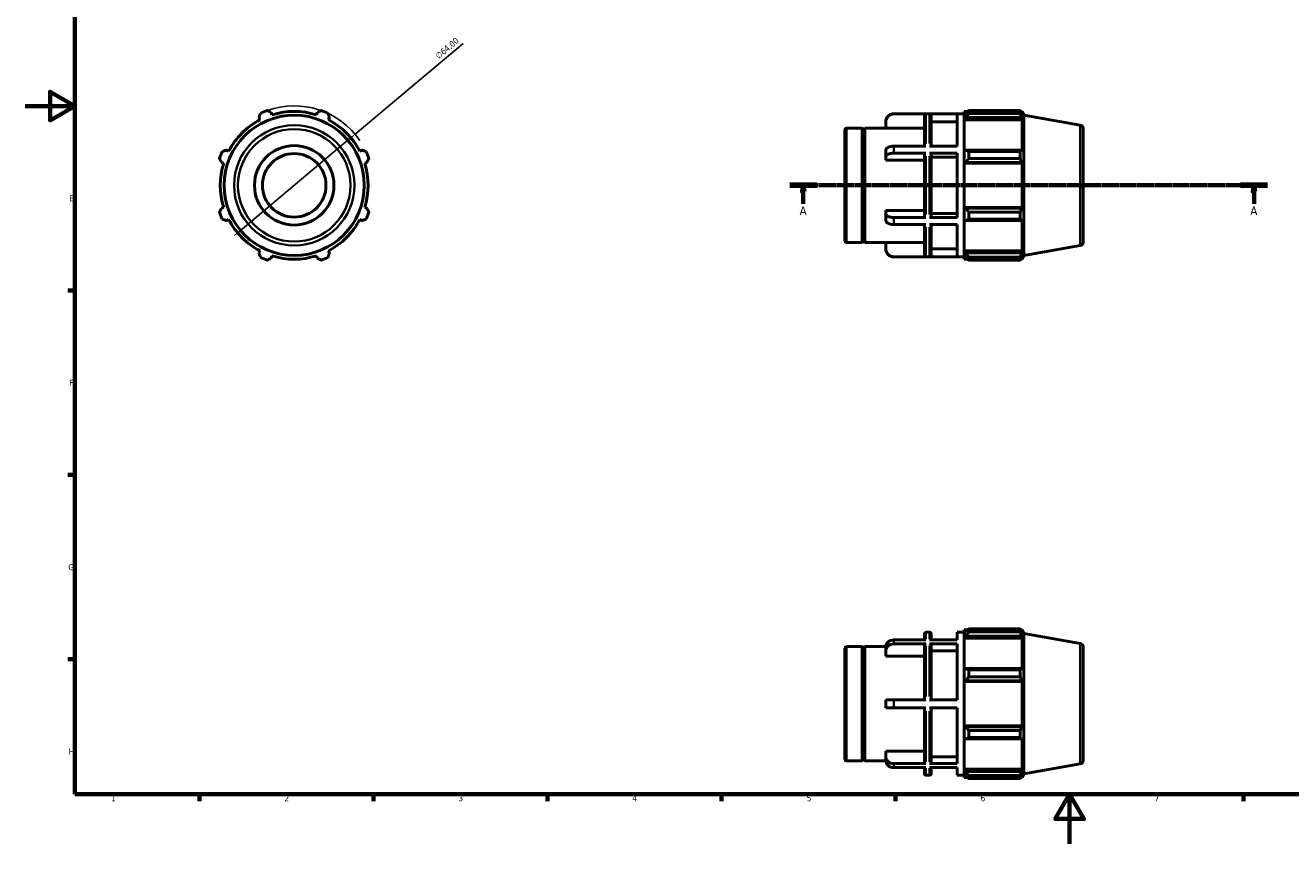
# Model space of a CAD drawing. Header units: millimetres. Extents: x 0 to 931, y 0 to 632.
# Tile 1 of 4: x 0 to 510, y 0 to 330. Entities that reach past the tile are written whole.
import ezdxf

# ---------------------------------------------------------------- set-up
doc = ezdxf.new("R2010")
doc.units = ezdxf.units.MM
doc.linetypes.add('CHAIN', pattern=[0.7087, 0.4724, -0.0591, 0.1181, -0.0591])
for name, color, linetype, lineweight in [('Border (ISO)', 7, 'Continuous', 70), ('Dimension (ISO)', 7, 'Continuous', 25), ('Section Line (ISO)', 7, 'CHAIN', 70), ('Visible (ISO)', 7, 'Continuous', 50), ('Visible Narrow (ISO)', 7, 'Continuous', 35)]:
    doc.layers.add(name, color=color, linetype=linetype, lineweight=lineweight)
doc.styles.add('Label Text (ISO)', font='tahoma.ttf')
doc.styles.add('Note Text (ISO)', font='tahoma.ttf')
doc.dimstyles.new('Default (ISO)', dxfattribs={"dimtxt": 2.5, "dimasz": 2.5, "dimexe": 3.175, "dimexo": 0, "dimgap": 0.762, "dimtad": 1, "dimrnd": 1e-08, "dimzin": 0, "dimtxsty": 'Note Text (ISO)', "dimcen": 0.09, "dimdle": 10, "dimclrd": 256, "dimclre": 256, "dimclrt": 232, "dimazin": 0, "dimtfac": 1.40208, "dimtmove": 0, "dimatfit": 3, "dimfxl": 1, "dimtolj": 1, "dimtzin": 0, "dimlwd": -1, "dimlwe": -1, "dimarcsym": 0})

# ---------------------------------------------------------------- blocks, each defined once
blk = doc.blocks.new('Borders Default Border')
at = {"layer": 'Border (ISO)'}
for p, q in [((20, 222.75), (17.1, 222.75)), ((20, 148.5), (17.1, 148.5)), ((20, 74.25), (17.1, 74.25)), ((70.08, 20), (70.08, 17.1)), ((140.17, 20), (140.17, 17.1)), ((210.25, 20), (210.25, 17.1)), ((280.33, 20), (280.33, 17.1)), ((350.42, 20), (350.42, 17.1)), ((490.58, 20), (490.58, 17.1))]:
    blk.add_line(p, q, dxfattribs=at)
at = {"layer": 'Border (ISO)', "flags": 128}
for points in [[(20, 20), (20, 574), (821, 574), (821, 20), (20, 20)], [(0, 297), (20, 297), (10, 302.77), (10, 291.23), (20, 297)], [(420.5, 0), (420.5, 20), (414.73, 10), (426.27, 10), (420.5, 20)]]:
    blk.add_lwpolyline(points, dxfattribs=at)
at = {"layer": 'Border (ISO)', "color": 232, "true_color": 0xca0064, "char_height": 2.5, "attachment_point": 7, "style": 'Note Text (ISO)'}
for s, insert in [('E', (17.64, 258.63)), ('F', (17.7, 184.38)), ('G', (17.31, 110.08)), ('H', (17.44, 35.88)), ('2', (104.37, 17.1)), ('1', (34.48, 17.1)), ('3', (174.43, 17.05)), ('4', (244.42, 17.1)), ('5', (314.64, 17.05)), ('6', (384.66, 17.05)), ('7', (454.77, 17.1))]:
    blk.add_mtext(s, dxfattribs=dict(at, insert=insert))
blk = doc.blocks.new('2dTransSection0')
at = {"layer": 'Section Line (ISO)', "linetype": 'CHAIN'}
blk.add_line((307.83, 265.11), (500.23, 265.11), dxfattribs=at)
at = {"layer": 'Section Line (ISO)', "linetype": 'Continuous', "lineweight": 140}
for p, q in [((307.83, 265.11), (318.73, 265.11)), ((489.33, 265.11), (500.23, 265.11))]:
    blk.add_line(p, q, dxfattribs=at)
at = {"layer": 'Section Line (ISO)', "linetype": 'Continuous'}
for p, q in [((313.28, 265.11), (312.78, 262.61)), ((313.28, 262.61), (313.28, 265.11)), ((313.78, 262.61), (313.28, 265.11)), ((494.78, 265.11), (494.28, 262.61)), ((494.78, 262.61), (494.78, 265.11)), ((495.28, 262.61), (494.78, 265.11)), ((312.78, 262.61), (313.78, 262.61)), ((313.28, 257.71), (313.28, 262.61)), ((494.28, 262.61), (495.28, 262.61)), ((494.78, 257.71), (494.78, 262.61))]:
    blk.add_line(p, q, dxfattribs=at)
at = {"layer": 'Section Line (ISO)', "linetype": 'Continuous', "flags": 128}
for points in [[(313.78, 262.61), (313.28, 265.11), (312.78, 262.61), (313.78, 262.61)], [(495.28, 262.61), (494.78, 265.11), (494.28, 262.61), (495.28, 262.61)]]:
    blk.add_lwpolyline(points, dxfattribs=at)
at = {"layer": 'Section Line (ISO)'}
for points in [[(313.78, 262.61), (313.28, 265.11), (312.78, 262.61), (313.78, 262.61)], [(495.28, 262.61), (494.78, 265.11), (494.28, 262.61), (495.28, 262.61)]]:
    blk.add_solid(points, dxfattribs=at)
at = {"layer": 'Section Line (ISO)', "char_height": 3.5, "attachment_point": 7, "style": 'Label Text (ISO)'}
for insert in [(311.79, 253.11), (493.29, 253.11)]:
    blk.add_mtext('A', dxfattribs=dict(at, insert=insert))
blk = doc.blocks.new('*D7')
at = {"layer": 'Defpoints', "color": 0, "transparency": 16777216}
for p in [(132.79, 285.68), (83.78, 244.53)]:
    blk.add_point(p, dxfattribs=at)
at = {"layer": 'Dimension (ISO)', "transparency": 16777216}
for p, q in [((132.79, 285.68), (176.35, 322.27)), ((85.69, 246.14), (130.87, 284.08))]:
    blk.add_line(p, q, dxfattribs=at)
blk.add_arc((108.28, 265.11), 32, 34.3354, 109.792, dxfattribs=at)
for points in [[(130.6, 284.4), (131.14, 283.76), (132.79, 285.68)], [(85.42, 246.46), (85.96, 245.82), (83.78, 244.53)]]:
    blk.add_solid(points, dxfattribs=at)
at = {"layer": 'Dimension (ISO)', "color": 232, "true_color": 0xca0064, "transparency": 16777216, "insert": (164.8, 317.76), "char_height": 2.5, "attachment_point": 1, "rotation": 40.0203, "style": 'Note Text (ISO)'}
blk.add_mtext('\\A1;∅64,00', dxfattribs=at)

msp = doc.modelspace()

# ---------------------------------------------------------------- linework, layer by layer
at = {"layer": 'Visible (ISO)'}
for p, q in [((94.096, 292.355), (94.54, 291.504)), ((99.332, 293.489), (99.044, 294.405)), ((117.519, 294.405), (117.23, 293.489)), ((122.023, 291.504), (122.466, 292.355)), ((346.488, 290.656), (346.488, 290.707)), ((346.488, 288.091), (346.488, 290.656)), ((349.688, 293.907), (378.031, 293.907)), ((362.671, 293.862), (349.688, 293.862)), ((362.031, 280.87), (362.031, 293.221)), ((375.288, 293.862), (364.134, 293.862)), ((364.774, 293.221), (364.774, 280.87)), ((375.288, 290.656), (364.774, 290.656)), ((375.288, 280.87), (375.288, 293.862)), ((378.031, 294.867), (378.031, 293.794)), ((378.031, 294.867), (379.394, 294.867)), ((378.671, 294.405), (378.031, 293.794)), ((378.031, 291.788), (378.031, 293.794)), ((378.031, 291.788), (378.671, 292.355)), ((378.031, 291.504), (378.031, 291.788)), ((378.031, 291.504), (378.031, 278.996)), ((378.031, 291.504), (401.475, 291.504)), ((378.671, 292.355), (401.126, 292.355)), ((379.951, 295.216), (379.951, 294.059)), ((379.951, 295.216), (400.66, 295.216)), ((400.66, 294.059), (379.951, 294.059)), ((400.66, 294.059), (400.66, 295.216)), ((400.863, 294.867), (401.475, 294.867)), ((401.475, 293.489), (401.126, 294.405)), ((401.126, 292.355), (401.475, 291.504)), ((402.031, 293.338), (401.475, 294.867)), ((401.475, 293.489), (401.475, 294.867)), ((401.475, 278.848), (401.475, 291.504)), ((402.031, 236.875), (402.031, 293.338)), ((424.709, 289.34), (402.031, 293.338)), ((330.031, 242.707), (330.031, 287.507)), ((330.671, 288.147), (337.031, 288.147)), ((337.031, 242.067), (337.031, 288.147)), ((337.531, 287.647), (337.031, 288.147)), ((337.531, 287.647), (338.031, 288.147)), ((337.531, 242.567), (337.531, 287.647)), ((338.031, 242.067), (338.031, 288.147)), ((338.031, 288.147), (346.488, 288.147)), ((362.031, 288.091), (346.488, 288.091)), ((426.031, 287.764), (426.031, 242.449)), ((362.671, 280.87), (349.688, 280.87)), ((375.288, 280.87), (364.134, 280.87)), ((81.884, 278.848), (81.032, 279.291)), ((135.53, 279.291), (134.679, 278.848)), ((346.488, 276.496), (346.488, 279.267)), ((346.488, 275.213), (346.488, 276.496)), ((362.031, 275.213), (346.488, 275.213)), ((362.671, 278.099), (349.688, 278.099)), ((362.031, 252.435), (362.031, 277.778)), ((375.288, 278.099), (364.134, 278.099)), ((364.774, 277.778), (364.774, 252.435)), ((375.288, 276.496), (364.774, 276.496)), ((375.288, 252.114), (375.288, 278.099)), ((378.671, 279.291), (378.031, 278.996)), ((378.031, 274.152), (378.031, 278.996)), ((401.126, 279.291), (378.671, 279.291)), ((379.951, 278.736), (379.951, 275.942)), ((379.951, 278.736), (400.66, 278.736)), ((400.66, 275.942), (379.951, 275.942)), ((400.66, 275.942), (400.66, 278.736)), ((401.475, 278.848), (401.126, 279.291)), ((78.983, 274.344), (79.899, 274.056)), ((136.664, 274.056), (137.58, 274.344)), ((378.031, 274.152), (378.671, 274.344)), ((378.031, 274.056), (378.031, 274.152)), ((378.031, 274.056), (378.031, 256.158)), ((378.031, 274.056), (401.475, 274.056)), ((378.671, 274.344), (401.126, 274.344)), ((401.126, 274.344), (401.475, 274.056)), ((401.475, 256.158), (401.475, 274.056)), ((79.899, 256.158), (78.983, 255.869)), ((137.58, 255.869), (136.664, 256.158)), ((346.488, 253.717), (346.488, 255)), ((346.488, 255), (362.031, 255)), ((378.031, 256.061), (378.031, 256.158)), ((378.031, 256.158), (401.475, 256.158)), ((378.671, 255.869), (378.031, 256.061)), ((378.031, 251.217), (378.031, 256.061)), ((401.126, 255.869), (378.671, 255.869)), ((401.475, 256.158), (401.126, 255.869)), ((81.032, 250.922), (81.884, 251.365)), ((134.679, 251.365), (135.53, 250.922)), ((346.488, 250.946), (346.488, 253.717)), ((362.671, 252.114), (349.688, 252.114)), ((375.288, 252.114), (364.134, 252.114)), ((364.774, 253.717), (375.288, 253.717)), ((378.031, 251.217), (378.671, 250.922)), ((378.031, 251.217), (378.031, 238.709)), ((378.671, 250.922), (401.126, 250.922)), ((379.951, 254.271), (379.951, 251.478)), ((379.951, 254.271), (400.66, 254.271)), ((400.66, 251.478), (379.951, 251.478)), ((400.66, 251.478), (400.66, 254.271)), ((401.126, 250.922), (401.475, 251.365)), ((401.475, 238.709), (401.475, 251.365)), ((362.671, 249.343), (349.688, 249.343)), ((362.031, 236.992), (362.031, 249.343)), ((375.288, 249.343), (364.134, 249.343)), ((364.774, 249.343), (364.774, 236.992)), ((375.288, 236.351), (375.288, 249.343)), ((330.671, 242.067), (337.031, 242.067)), ((337.531, 242.567), (337.031, 242.067)), ((337.531, 242.567), (338.031, 242.067)), ((338.031, 242.067), (346.488, 242.067)), ((346.488, 239.557), (346.488, 242.122)), ((346.488, 242.122), (362.031, 242.122)), ((346.488, 239.507), (346.488, 239.557)), ((364.774, 239.557), (375.288, 239.557)), ((424.709, 240.873), (402.031, 236.875)), ((94.54, 238.709), (94.096, 237.858)), ((99.044, 235.808), (99.332, 236.724)), ((117.23, 236.724), (117.519, 235.808)), ((122.466, 237.858), (122.023, 238.709)), ((362.671, 236.351), (349.688, 236.351)), ((349.688, 236.307), (378.031, 236.307)), ((375.288, 236.351), (364.134, 236.351)), ((378.031, 238.425), (378.031, 238.709)), ((378.031, 238.709), (401.475, 238.709)), ((378.031, 236.419), (378.031, 238.425)), ((378.671, 237.858), (378.031, 238.425)), ((378.031, 236.419), (378.671, 235.808)), ((378.031, 236.419), (378.031, 235.347)), ((378.031, 235.347), (379.394, 235.347)), ((401.126, 237.858), (378.671, 237.858)), ((379.951, 236.154), (379.951, 234.997)), ((379.951, 236.154), (400.66, 236.154)), ((400.66, 234.997), (379.951, 234.997)), ((400.66, 234.997), (400.66, 236.154)), ((400.863, 235.347), (401.475, 235.347)), ((401.475, 238.709), (401.126, 237.858)), ((401.126, 235.808), (401.475, 236.724)), ((402.031, 236.875), (401.475, 235.347)), ((401.475, 235.347), (401.475, 236.724)), ((362.671, 82.053), (349.688, 82.053)), ((362.031, 82.053), (362.031, 84.51)), ((362.671, 85.15), (364.134, 85.15)), ((375.288, 82.053), (364.134, 82.053)), ((364.774, 84.51), (364.774, 82.053)), ((375.288, 82.053), (375.288, 85.15)), ((375.288, 85.15), (378.031, 85.15)), ((378.031, 86.11), (378.031, 85.037)), ((378.031, 86.11), (379.394, 86.11)), ((378.671, 85.648), (378.031, 85.037)), ((378.031, 83.031), (378.031, 85.037)), ((378.031, 83.031), (378.671, 83.599)), ((378.031, 82.747), (378.031, 83.031)), ((378.031, 82.747), (378.031, 70.239)), ((378.031, 82.747), (401.475, 82.747)), ((378.671, 83.599), (401.126, 83.599)), ((379.951, 86.459), (379.951, 85.302)), ((379.951, 86.459), (400.66, 86.459)), ((400.66, 85.302), (379.951, 85.302)), ((400.66, 85.302), (400.66, 86.459)), ((400.863, 86.11), (401.475, 86.11)), ((401.475, 84.732), (401.126, 85.648)), ((401.126, 83.599), (401.475, 82.747)), ((402.031, 84.581), (401.475, 86.11)), ((401.475, 84.732), (401.475, 86.11)), ((401.475, 70.091), (401.475, 82.747)), ((402.031, 28.118), (402.031, 84.581)), ((424.709, 80.583), (402.031, 84.581)), ((330.031, 33.95), (330.031, 78.75)), ((330.671, 79.39), (337.031, 79.39)), ((337.031, 33.31), (337.031, 79.39)), ((337.531, 78.89), (337.031, 79.39)), ((337.531, 78.89), (338.031, 79.39)), ((337.531, 33.81), (337.531, 78.89)), ((338.031, 33.31), (338.031, 79.39)), ((338.031, 79.39), (346.491, 79.39)), ((346.488, 77.677), (346.488, 79.277)), ((346.488, 75.455), (346.488, 77.677)), ((362.671, 80.453), (349.688, 80.453)), ((362.031, 57.95), (362.031, 79.898)), ((375.288, 80.453), (364.134, 80.453)), ((364.774, 79.898), (364.774, 57.95)), ((375.288, 77.677), (364.774, 77.677)), ((375.288, 57.95), (375.288, 80.453)), ((426.031, 79.007), (426.031, 33.692)), ((362.031, 75.455), (346.488, 75.455)), ((378.671, 70.535), (378.031, 70.239)), ((378.031, 65.395), (378.031, 70.239)), ((401.126, 70.535), (378.671, 70.535)), ((379.951, 69.979), (379.951, 67.185)), ((379.951, 69.979), (400.66, 69.979)), ((400.66, 67.185), (379.951, 67.185)), ((400.66, 67.185), (400.66, 69.979)), ((401.475, 70.091), (401.126, 70.535)), ((378.031, 65.395), (378.671, 65.587)), ((378.031, 65.299), (378.031, 65.395)), ((378.031, 65.299), (378.031, 47.401)), ((378.031, 65.299), (401.475, 65.299)), ((378.671, 65.587), (401.126, 65.587)), ((401.126, 65.587), (401.475, 65.299)), ((401.475, 47.401), (401.475, 65.299)), ((346.488, 54.75), (346.488, 57.95)), ((362.671, 57.95), (349.688, 57.95)), ((364.134, 57.95), (375.288, 57.95)), ((362.671, 54.75), (349.688, 54.75)), ((362.031, 32.802), (362.031, 54.75)), ((375.288, 54.75), (364.134, 54.75)), ((364.774, 54.75), (364.774, 32.802)), ((375.288, 32.247), (375.288, 54.75)), ((378.031, 47.304), (378.031, 47.401)), ((378.031, 47.401), (401.475, 47.401)), ((378.031, 42.46), (378.031, 47.304)), ((378.671, 47.112), (378.031, 47.304)), ((401.126, 47.112), (378.671, 47.112)), ((401.475, 47.401), (401.126, 47.112)), ((378.031, 42.46), (378.031, 29.952)), ((378.031, 42.46), (378.671, 42.165)), ((378.671, 42.165), (401.126, 42.165)), ((379.951, 45.514), (379.951, 42.721)), ((379.951, 45.514), (400.66, 45.514)), ((400.66, 42.721), (379.951, 42.721)), ((400.66, 42.721), (400.66, 45.514)), ((401.126, 42.165), (401.475, 42.608)), ((401.475, 29.952), (401.475, 42.608)), ((346.488, 35.023), (346.488, 37.245)), ((346.488, 37.245), (362.031, 37.245)), ((330.671, 33.31), (337.031, 33.31)), ((337.531, 33.81), (337.031, 33.31)), ((337.531, 33.81), (338.031, 33.31)), ((338.031, 33.31), (346.491, 33.31)), ((346.488, 33.423), (346.488, 35.023)), ((362.671, 32.247), (349.688, 32.247)), ((362.671, 30.647), (349.688, 30.647)), ((362.031, 28.19), (362.031, 30.647)), ((375.288, 32.247), (364.134, 32.247)), ((375.288, 30.647), (364.134, 30.647)), ((364.774, 35.023), (375.288, 35.023)), ((364.774, 30.647), (364.774, 28.19)), ((375.288, 27.55), (375.288, 30.647)), ((424.709, 32.117), (402.031, 28.118)), ((362.671, 27.55), (364.134, 27.55)), ((375.288, 27.55), (378.031, 27.55)), ((378.031, 29.668), (378.031, 29.952)), ((378.031, 29.952), (401.475, 29.952)), ((378.031, 27.662), (378.031, 29.668)), ((378.671, 29.101), (378.031, 29.668)), ((378.031, 27.662), (378.031, 26.59)), ((378.031, 27.662), (378.671, 27.051)), ((378.031, 26.59), (379.394, 26.59)), ((401.126, 29.101), (378.671, 29.101)), ((379.951, 27.397), (379.951, 26.24)), ((379.951, 27.397), (400.66, 27.397)), ((400.66, 26.24), (379.951, 26.24)), ((400.66, 26.24), (400.66, 27.397)), ((400.863, 26.59), (401.475, 26.59)), ((401.475, 29.952), (401.126, 29.101)), ((401.126, 27.051), (401.475, 27.967)), ((402.031, 28.118), (401.475, 26.59)), ((401.475, 26.59), (401.475, 27.967))]:
    msp.add_line(p, q, dxfattribs=at)
for radius in [28.232, 16, 12.8]:
    msp.add_circle((108.281, 265.107), radius, dxfattribs=at)
for centre, radius, start, end in [((108.281, 265.107), 29.76, 117.5, 152.5), ((108.281, 265.107), 32, 109.79198, 115.20802), ((108.281, 265.107), 29.76, 72.5, 107.5), ((108.281, 265.107), 32, 64.79198, 70.20802), ((108.281, 265.107), 29.76, 27.5, 62.5), ((349.688, 290.707), 3.2, 90, 180), ((330.671, 287.507), 0.64, 90, 180), ((424.431, 287.764), 1.6, 0, 80), ((108.281, 265.107), 32, 154.79198, 160.20802), ((108.281, 265.107), 32, 19.79198, 25.20802), ((108.281, 265.107), 29.76, 162.5, 197.5), ((108.281, 265.107), 29.76, 342.5, 17.5), ((108.281, 265.107), 32, 199.79198, 205.20802), ((108.281, 265.107), 29.76, 207.5, 242.5), ((108.281, 265.107), 29.76, 297.5, 332.5), ((108.281, 265.107), 32, 334.79198, 340.20802), ((330.671, 242.707), 0.64, 180, 270), ((349.688, 239.507), 3.2, 180, 270), ((424.431, 242.449), 1.6, 280, 0), ((108.281, 265.107), 32, 244.79198, 250.20802), ((108.281, 265.107), 29.76, 252.5, 287.5), ((108.281, 265.107), 32, 289.79198, 295.20802), ((362.671, 84.51), 0.64, 90, 180), ((364.134, 84.51), 0.64, 0, 90), ((330.671, 78.75), 0.64, 90, 180), ((424.431, 79.007), 1.6, 0, 80), ((330.671, 33.95), 0.64, 180, 270), ((424.431, 33.692), 1.6, 280, 0), ((362.671, 28.19), 0.64, 180, 270), ((364.134, 28.19), 0.64, 270, 0)]:
    msp.add_arc(centre, radius, start, end, dxfattribs=at)
for points, weights in [([(94.096, 292.355), (94.369, 293.19), (94.652, 294.059)], [1.00181398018, 1.00131536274, 1]), ([(97.446, 295.216), (98.261, 294.802), (99.044, 294.405)], [1, 1.00131536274, 1.00181398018]), ([(117.519, 294.405), (118.302, 294.802), (119.117, 295.216)], [1.00181398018, 1.00131536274, 1]), ([(121.91, 294.059), (122.194, 293.19), (122.466, 292.355)], [1, 1.00131536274, 1.00181398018]), ([(379.951, 295.216), (379.286, 294.802), (378.671, 294.405)], [1.01330564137, 1.0095705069, 1.00502803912]), ([(378.671, 292.355), (379.286, 293.19), (379.951, 294.059)], [1.00502803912, 1.0095705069, 1.01330564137]), ([(400.66, 295.216), (400.902, 294.802), (401.126, 294.405)], [1, 1.00131536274, 1.00181398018]), ([(401.126, 292.355), (400.902, 293.19), (400.66, 294.059)], [1.00181398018, 1.00131536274, 1]), ([(78.983, 274.344), (78.586, 275.127), (78.172, 275.942)], [1.00181398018, 1.00131536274, 1]), ([(79.329, 278.736), (80.198, 279.019), (81.032, 279.291)], [1, 1.00131536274, 1.00181398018]), ([(135.53, 279.291), (136.365, 279.019), (137.234, 278.736)], [1.00181398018, 1.00131536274, 1]), ([(138.391, 275.942), (137.977, 275.127), (137.58, 274.344)], [1, 1.00131536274, 1.00181398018]), ([(379.951, 278.736), (379.286, 279.019), (378.671, 279.291)], [1.01330564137, 1.0095705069, 1.00502803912]), ([(378.671, 274.344), (379.286, 275.127), (379.951, 275.942)], [1.00502803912, 1.0095705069, 1.01330564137]), ([(400.66, 278.736), (400.902, 279.019), (401.126, 279.291)], [1, 1.00131536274, 1.00181398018]), ([(401.126, 274.344), (400.902, 275.127), (400.66, 275.942)], [1.00181398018, 1.00131536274, 1]), ([(78.172, 254.271), (78.586, 255.086), (78.983, 255.869)], [1, 1.00131536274, 1.00181398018]), ([(137.58, 255.869), (137.977, 255.086), (138.391, 254.271)], [1.00181398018, 1.00131536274, 1]), ([(379.951, 254.271), (379.286, 255.086), (378.671, 255.869)], [1.01330564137, 1.0095705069, 1.00502803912]), ([(400.66, 254.271), (400.902, 255.086), (401.126, 255.869)], [1, 1.00131536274, 1.00181398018]), ([(81.032, 250.922), (80.198, 251.194), (79.329, 251.478)], [1.00181398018, 1.00131536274, 1]), ([(137.234, 251.478), (136.365, 251.194), (135.53, 250.922)], [1, 1.00131536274, 1.00181398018]), ([(378.671, 250.922), (379.286, 251.194), (379.951, 251.478)], [1.00502803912, 1.0095705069, 1.01330564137]), ([(401.126, 250.922), (400.902, 251.194), (400.66, 251.478)], [1.00181398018, 1.00131536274, 1]), ([(94.652, 236.154), (94.369, 237.023), (94.096, 237.858)], [1, 1.00131536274, 1.00181398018]), ([(99.044, 235.808), (98.261, 235.411), (97.446, 234.997)], [1.00181398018, 1.00131536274, 1]), ([(119.117, 234.997), (118.302, 235.411), (117.519, 235.808)], [1, 1.00131536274, 1.00181398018]), ([(122.466, 237.858), (122.194, 237.023), (121.91, 236.154)], [1.00181398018, 1.00131536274, 1]), ([(379.951, 236.154), (379.286, 237.023), (378.671, 237.858)], [1.01330564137, 1.0095705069, 1.00502803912]), ([(378.671, 235.808), (379.286, 235.411), (379.951, 234.997)], [1.00502803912, 1.0095705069, 1.01330564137]), ([(400.66, 236.154), (400.902, 237.023), (401.126, 237.858)], [1, 1.00131536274, 1.00181398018]), ([(401.126, 235.808), (400.902, 235.411), (400.66, 234.997)], [1.00181398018, 1.00131536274, 1]), ([(379.951, 86.459), (379.286, 86.045), (378.671, 85.648)], [1.01330564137, 1.0095705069, 1.00502803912]), ([(378.671, 83.599), (379.286, 84.433), (379.951, 85.302)], [1.00502803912, 1.0095705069, 1.01330564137]), ([(400.66, 86.459), (400.902, 86.045), (401.126, 85.648)], [1, 1.00131536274, 1.00181398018]), ([(401.126, 83.599), (400.902, 84.433), (400.66, 85.302)], [1.00181398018, 1.00131536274, 1]), ([(379.951, 69.979), (379.286, 70.262), (378.671, 70.535)], [1.01330564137, 1.0095705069, 1.00502803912]), ([(378.671, 65.587), (379.286, 66.37), (379.951, 67.185)], [1.00502803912, 1.0095705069, 1.01330564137]), ([(400.66, 69.979), (400.902, 70.262), (401.126, 70.535)], [1, 1.00131536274, 1.00181398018]), ([(401.126, 65.587), (400.902, 66.37), (400.66, 67.185)], [1.00181398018, 1.00131536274, 1]), ([(379.951, 45.514), (379.286, 46.329), (378.671, 47.112)], [1.01330564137, 1.0095705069, 1.00502803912]), ([(400.66, 45.514), (400.902, 46.329), (401.126, 47.112)], [1, 1.00131536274, 1.00181398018]), ([(378.671, 42.165), (379.286, 42.437), (379.951, 42.721)], [1.00502803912, 1.0095705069, 1.01330564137]), ([(401.126, 42.165), (400.902, 42.437), (400.66, 42.721)], [1.00181398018, 1.00131536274, 1]), ([(379.951, 27.397), (379.286, 28.266), (378.671, 29.101)], [1.01330564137, 1.0095705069, 1.00502803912]), ([(378.671, 27.051), (379.286, 26.654), (379.951, 26.24)], [1.00502803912, 1.0095705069, 1.01330564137]), ([(400.66, 27.397), (400.902, 28.266), (401.126, 29.101)], [1, 1.00131536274, 1.00181398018]), ([(401.126, 27.051), (400.902, 26.654), (400.66, 26.24)], [1.00181398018, 1.00131536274, 1])]:
    msp.add_rational_spline(points, weights, degree=2, dxfattribs=at)
for points, knots in [([(346.488, 290.656), (346.488, 291.052), (346.581, 291.518), (346.883, 292.25), (347.147, 292.644), (347.706, 293.204), (348.1, 293.467), (348.829, 293.77), (349.294, 293.862), (349.688, 293.862)], [-0.47432778, -0.47432778, -0.47432778, -0.47432778, -0.3555579, -0.3555579, -0.23692182, -0.23692182, -0.11841402, -0.11841402, 0, 0, 0, 0]), ([(362.031, 293.221), (362.031, 293.3), (362.05, 293.393), (362.11, 293.54), (362.163, 293.618), (362.275, 293.73), (362.353, 293.783), (362.499, 293.844), (362.592, 293.862), (362.671, 293.862)], [0.284576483, 0.284576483, 0.284576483, 0.284576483, 0.308322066, 0.308322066, 0.332047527, 0.332047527, 0.355749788, 0.355749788, 0.379433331, 0.379433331, 0.379433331, 0.379433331]), ([(364.134, 293.862), (364.213, 293.862), (364.306, 293.844), (364.452, 293.783), (364.531, 293.73), (364.642, 293.618), (364.695, 293.54), (364.756, 293.393), (364.774, 293.3), (364.774, 293.221)], [0, 0, 0, 0, 0.023683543, 0.023683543, 0.047385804, 0.047385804, 0.071111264, 0.071111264, 0.094856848, 0.094856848, 0.094856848, 0.094856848]), ([(349.688, 280.87), (349.294, 280.87), (348.829, 280.824), (348.1, 280.672), (347.706, 280.541), (347.147, 280.261), (346.883, 280.064), (346.581, 279.698), (346.488, 279.465), (346.488, 279.267)], [0, 0, 0, 0, 0.11841402, 0.11841402, 0.23692182, 0.23692182, 0.3555579, 0.3555579, 0.47432778, 0.47432778, 0.47432778, 0.47432778]), ([(346.488, 276.496), (346.488, 276.694), (346.581, 276.927), (346.883, 277.292), (347.147, 277.49), (347.706, 277.769), (348.1, 277.901), (348.829, 278.052), (349.294, 278.099), (349.688, 278.099)], [-0.47432778, -0.47432778, -0.47432778, -0.47432778, -0.3555579, -0.3555579, -0.23692182, -0.23692182, -0.11841402, -0.11841402, 0, 0, 0, 0]), ([(362.671, 278.099), (362.592, 278.099), (362.499, 278.089), (362.353, 278.059), (362.275, 278.033), (362.163, 277.977), (362.11, 277.937), (362.05, 277.864), (362.031, 277.818), (362.031, 277.778)], [0, 0, 0, 0, 0.023683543, 0.023683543, 0.047385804, 0.047385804, 0.071111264, 0.071111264, 0.094856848, 0.094856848, 0.094856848, 0.094856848]), ([(364.774, 277.778), (364.774, 277.818), (364.756, 277.864), (364.695, 277.937), (364.642, 277.977), (364.531, 278.033), (364.452, 278.059), (364.306, 278.089), (364.213, 278.099), (364.134, 278.099)], [-0.094856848, -0.094856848, -0.094856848, -0.094856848, -0.071111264, -0.071111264, -0.047385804, -0.047385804, -0.023683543, -0.023683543, 0, 0, 0, 0]), ([(349.688, 252.114), (349.294, 252.114), (348.829, 252.161), (348.1, 252.312), (347.706, 252.444), (347.147, 252.723), (346.883, 252.921), (346.581, 253.286), (346.488, 253.519), (346.488, 253.717)], [0, 0, 0, 0, 0.11841402, 0.11841402, 0.23692182, 0.23692182, 0.3555579, 0.3555579, 0.47432778, 0.47432778, 0.47432778, 0.47432778]), ([(346.488, 250.946), (346.488, 250.748), (346.581, 250.515), (346.883, 250.149), (347.147, 249.952), (347.706, 249.672), (348.1, 249.541), (348.829, 249.389), (349.294, 249.343), (349.688, 249.343)], [-0.47432778, -0.47432778, -0.47432778, -0.47432778, -0.3555579, -0.3555579, -0.23692182, -0.23692182, -0.11841402, -0.11841402, 0, 0, 0, 0]), ([(362.031, 252.435), (362.031, 252.395), (362.05, 252.349), (362.11, 252.276), (362.163, 252.236), (362.275, 252.18), (362.353, 252.154), (362.499, 252.124), (362.592, 252.114), (362.671, 252.114)], [-0.094856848, -0.094856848, -0.094856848, -0.094856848, -0.071111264, -0.071111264, -0.047385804, -0.047385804, -0.023683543, -0.023683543, 0, 0, 0, 0]), ([(364.134, 252.114), (364.213, 252.114), (364.306, 252.124), (364.452, 252.154), (364.531, 252.18), (364.642, 252.236), (364.695, 252.276), (364.756, 252.349), (364.774, 252.395), (364.774, 252.435)], [0, 0, 0, 0, 0.023683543, 0.023683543, 0.047385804, 0.047385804, 0.071111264, 0.071111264, 0.094856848, 0.094856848, 0.094856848, 0.094856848]), ([(349.688, 236.351), (349.294, 236.351), (348.829, 236.444), (348.1, 236.746), (347.706, 237.01), (347.147, 237.569), (346.883, 237.963), (346.581, 238.695), (346.488, 239.161), (346.488, 239.557)], [0, 0, 0, 0, 0.11841402, 0.11841402, 0.23692182, 0.23692182, 0.3555579, 0.3555579, 0.47432778, 0.47432778, 0.47432778, 0.47432778]), ([(362.031, 236.992), (362.031, 236.913), (362.05, 236.82), (362.11, 236.673), (362.163, 236.595), (362.275, 236.483), (362.353, 236.43), (362.499, 236.37), (362.592, 236.351), (362.671, 236.351)], [-0.094856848, -0.094856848, -0.094856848, -0.094856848, -0.071111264, -0.071111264, -0.047385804, -0.047385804, -0.023683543, -0.023683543, 0, 0, 0, 0]), ([(364.134, 236.351), (364.213, 236.351), (364.306, 236.37), (364.452, 236.43), (364.531, 236.483), (364.642, 236.595), (364.695, 236.673), (364.756, 236.82), (364.774, 236.913), (364.774, 236.992)], [0, 0, 0, 0, 0.023683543, 0.023683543, 0.047385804, 0.047385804, 0.071111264, 0.071111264, 0.094856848, 0.094856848, 0.094856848, 0.094856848]), ([(349.688, 82.053), (349.294, 82.053), (348.829, 81.973), (348.1, 81.711), (347.706, 81.482), (347.147, 80.998), (346.883, 80.656), (346.581, 80.023), (346.488, 79.619), (346.488, 79.277)], [0, 0, 0, 0, 0.11841402, 0.11841402, 0.23692182, 0.23692182, 0.3555579, 0.3555579, 0.47432778, 0.47432778, 0.47432778, 0.47432778]), ([(346.488, 77.677), (346.488, 78.019), (346.581, 78.423), (346.883, 79.056), (347.147, 79.398), (347.706, 79.882), (348.1, 80.111), (348.829, 80.373), (349.294, 80.453), (349.688, 80.453)], [-0.47432778, -0.47432778, -0.47432778, -0.47432778, -0.3555579, -0.3555579, -0.23692182, -0.23692182, -0.11841402, -0.11841402, 0, 0, 0, 0]), ([(362.671, 80.453), (362.592, 80.453), (362.499, 80.437), (362.353, 80.384), (362.275, 80.339), (362.163, 80.242), (362.11, 80.173), (362.05, 80.047), (362.031, 79.966), (362.031, 79.898)], [0, 0, 0, 0, 0.023683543, 0.023683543, 0.047385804, 0.047385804, 0.071111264, 0.071111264, 0.094856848, 0.094856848, 0.094856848, 0.094856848]), ([(364.774, 79.898), (364.774, 79.966), (364.756, 80.047), (364.695, 80.173), (364.642, 80.242), (364.531, 80.339), (364.452, 80.384), (364.306, 80.437), (364.213, 80.453), (364.134, 80.453)], [-0.094856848, -0.094856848, -0.094856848, -0.094856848, -0.071111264, -0.071111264, -0.047385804, -0.047385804, -0.023683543, -0.023683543, 0, 0, 0, 0]), ([(349.688, 57.95), (349.294, 57.95), (348.829, 57.95), (348.1, 57.95), (347.706, 57.95), (347.147, 57.95), (346.883, 57.95), (346.581, 57.95), (346.488, 57.95), (346.488, 57.95)], [0, 0, 0, 0, 0.11841402, 0.11841402, 0.23692182, 0.23692182, 0.3555579, 0.3555579, 0.47432778, 0.47432778, 0.47432778, 0.47432778]), ([(346.488, 54.75), (346.488, 54.75), (346.581, 54.75), (346.883, 54.75), (347.147, 54.75), (347.706, 54.75), (348.1, 54.75), (348.829, 54.75), (349.294, 54.75), (349.688, 54.75)], [-0.47432778, -0.47432778, -0.47432778, -0.47432778, -0.3555579, -0.3555579, -0.23692182, -0.23692182, -0.11841402, -0.11841402, 0, 0, 0, 0]), ([(349.688, 32.247), (349.294, 32.247), (348.829, 32.327), (348.1, 32.589), (347.706, 32.817), (347.147, 33.301), (346.883, 33.643), (346.581, 34.276), (346.488, 34.68), (346.488, 35.023)], [0, 0, 0, 0, 0.11841402, 0.11841402, 0.23692182, 0.23692182, 0.3555579, 0.3555579, 0.47432778, 0.47432778, 0.47432778, 0.47432778]), ([(346.488, 33.423), (346.488, 33.08), (346.581, 32.676), (346.883, 32.043), (347.147, 31.701), (347.706, 31.217), (348.1, 30.989), (348.829, 30.727), (349.294, 30.647), (349.688, 30.647)], [-0.47432778, -0.47432778, -0.47432778, -0.47432778, -0.3555579, -0.3555579, -0.23692182, -0.23692182, -0.11841402, -0.11841402, 0, 0, 0, 0]), ([(362.031, 32.802), (362.031, 32.733), (362.05, 32.653), (362.11, 32.526), (362.163, 32.458), (362.275, 32.361), (362.353, 32.315), (362.499, 32.263), (362.592, 32.247), (362.671, 32.247)], [-0.094856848, -0.094856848, -0.094856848, -0.094856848, -0.071111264, -0.071111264, -0.047385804, -0.047385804, -0.023683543, -0.023683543, 0, 0, 0, 0]), ([(364.134, 32.247), (364.213, 32.247), (364.306, 32.263), (364.452, 32.315), (364.531, 32.361), (364.642, 32.458), (364.695, 32.526), (364.756, 32.653), (364.774, 32.733), (364.774, 32.802)], [0, 0, 0, 0, 0.023683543, 0.023683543, 0.047385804, 0.047385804, 0.071111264, 0.071111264, 0.094856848, 0.094856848, 0.094856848, 0.094856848])]:
    msp.add_open_spline(points, degree=3, knots=knots, dxfattribs=at)
at = {"layer": 'Visible Narrow (ISO)'}
for p, q in [((349.688, 293.906), (349.688, 293.866)), ((362.671, 293.756), (362.671, 281.98)), ((364.134, 281.98), (364.134, 293.756)), ((330.671, 287.863), (330.671, 242.35)), ((424.709, 241.172), (424.709, 289.041)), ((349.688, 280.736), (349.688, 278.241)), ((362.671, 276.882), (362.671, 253.331)), ((364.134, 253.331), (364.134, 276.882)), ((349.688, 251.972), (349.688, 249.477)), ((362.671, 248.233), (362.671, 236.457)), ((364.134, 236.457), (364.134, 248.233)), ((349.688, 236.347), (349.688, 236.307)), ((349.688, 81.98), (349.688, 80.54)), ((362.671, 85.142), (362.671, 82.35)), ((364.134, 82.35), (364.134, 85.142)), ((330.671, 79.106), (330.671, 33.593)), ((362.671, 79.689), (362.671, 59.293)), ((364.134, 59.293), (364.134, 79.689)), ((424.709, 32.415), (424.709, 80.284)), ((349.688, 57.79), (349.688, 54.909)), ((362.671, 53.406), (362.671, 33.01)), ((364.134, 33.01), (364.134, 53.406)), ((349.688, 32.159), (349.688, 30.719)), ((362.671, 30.35), (362.671, 27.558)), ((364.134, 27.558), (364.134, 30.35))]:
    msp.add_line(p, q, dxfattribs=at)
for radius in [24.233, 22.657]:
    msp.add_circle((108.281, 265.107), radius, dxfattribs=at)

# ---------------------------------------------------------------- block references
msp.add_blockref('Borders Default Border', (0, 0))
at = {"layer": 'Section Line (ISO)'}
msp.add_blockref('2dTransSection0', (0, 0), dxfattribs=at)

# ---------------------------------------------------------------- dimensions: what is measured, and where the dimension line sits
at = {"layer": 'Dimension (ISO)'}
dim = msp.add_diameter_dim_2p(p1=(83.775, 244.529), p2=(132.787, 285.684), dimstyle='Default (ISO)', override={"dimdec": 2, "dimlfac": 1, "dimtp": 0, "dimtm": 0, "dimtdec": 2, "dimatfit": 2}, dxfattribs=at)
dim.commit()
dim.dimension.update_dxf_attribs({"geometry": '*D7', "text_midpoint": (171.563, 318.244), "dimtype": 163})

doc.saveas('drawing.dxf')
